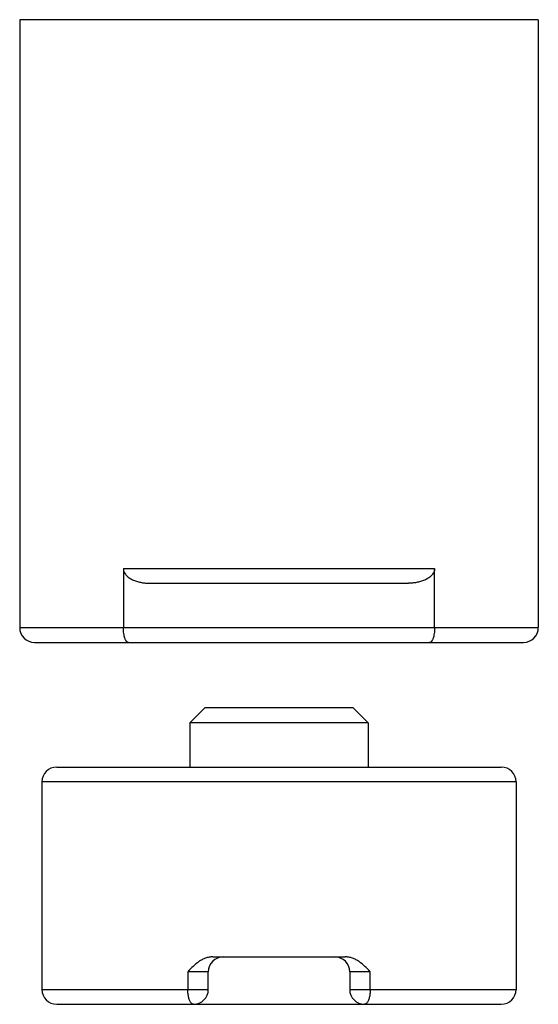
# Model space of a CAD drawing. Header units: millimetres. Extents: x 5.5 to 23, y 3.2 to 36.4.
import ezdxf

# ---------------------------------------------------------------- set-up
doc = ezdxf.new("R2010")
doc.units = ezdxf.units.MM
doc.header["$LTSCALE"] = 2.562477
doc.layers.get('0').update_dxf_attribs({"linetype": 'CONTINUOUS'})

msp = doc.modelspace()

# ---------------------------------------------------------------- linework, layer by layer
at = {"color": 7}
for p, q in [((5.533, 36.352), (5.533, 15.852)), ((23.033, 36.352), (5.533, 36.352)), ((23.033, 36.352), (23.033, 15.852)), ((9.033, 17.852), (9.033, 15.852)), ((9.033, 17.852), (19.533, 17.852)), ((19.533, 15.852), (19.533, 17.852)), ((9.917, 17.352), (18.649, 17.352)), ((5.533, 15.852), (23.033, 15.852)), ((6.033, 15.352), (22.533, 15.352)), ((11.783, 13.152), (11.273, 12.642)), ((16.783, 13.152), (11.783, 13.152)), ((16.783, 13.152), (17.293, 12.642)), ((17.293, 12.642), (11.273, 12.642)), ((11.273, 12.642), (11.273, 11.152)), ((17.293, 12.642), (17.293, 11.152)), ((6.783, 11.152), (21.783, 11.152)), ((22.283, 10.652), (6.283, 10.652)), ((6.283, 10.652), (6.283, 3.652)), ((22.283, 10.652), (22.283, 3.652)), ((12.049, 4.752), (16.516, 4.752)), ((11.898, 4.252), (11.205, 4.252)), ((11.205, 4.252), (11.205, 3.652)), ((11.898, 3.652), (11.898, 4.252)), ((17.36, 4.252), (16.668, 4.252)), ((16.668, 4.252), (16.668, 3.652)), ((17.36, 3.652), (17.36, 4.252)), ((6.283, 3.652), (11.898, 3.652)), ((16.668, 3.652), (22.283, 3.652)), ((6.783, 3.152), (21.783, 3.152))]:
    msp.add_line(p, q, dxfattribs=at)
for centre, start, end in [((6.033, 15.852), 180, 270), ((22.533, 15.852), 270, 360), ((6.783, 10.652), 90, 180), ((21.783, 10.652), 0, 90), ((12.398, 4.252), 90, 180), ((16.168, 4.252), 0, 90), ((6.783, 3.652), 180, 270), ((11.398, 3.652), 270, 360), ((17.168, 3.652), 180, 270), ((21.783, 3.652), 270, 360)]:
    msp.add_arc(centre, 0.5, start, end, dxfattribs=at)
for points, knots in [([(9.033, 17.852), (9.033, 17.828), (9.038, 17.782), (9.061, 17.716), (9.097, 17.656), (9.157, 17.585), (9.248, 17.513), (9.372, 17.448), (9.504, 17.403), (9.64, 17.372), (9.778, 17.355), (9.87, 17.352), (9.917, 17.352)], [0, 0, 0, 0, 0.062462, 0.124937, 0.187441, 0.249962, 0.374828, 0.499807, 0.62483, 0.749874, 0.874937, 1, 1, 1, 1]), ([(19.533, 17.852), (19.533, 17.828), (19.527, 17.782), (19.504, 17.716), (19.468, 17.656), (19.409, 17.585), (19.317, 17.513), (19.193, 17.448), (19.062, 17.403), (18.926, 17.372), (18.788, 17.355), (18.695, 17.352), (18.649, 17.352)], [0, 0, 0, 0, 0.062462, 0.124937, 0.187441, 0.249962, 0.374828, 0.499807, 0.62483, 0.749874, 0.874937, 1, 1, 1, 1]), ([(9.202, 15.352), (9.197, 15.352), (9.185, 15.353), (9.169, 15.36), (9.153, 15.372), (9.137, 15.388), (9.122, 15.409), (9.108, 15.433), (9.095, 15.462), (9.078, 15.507), (9.06, 15.572), (9.044, 15.658), (9.035, 15.753), (9.033, 15.818), (9.033, 15.852)], [0, 0, 0, 0, 0.029589, 0.061087, 0.096055, 0.135608, 0.180437, 0.230938, 0.287234, 0.349237, 0.489375, 0.648116, 0.820537, 1, 1, 1, 1]), ([(19.533, 15.852), (19.533, 15.818), (19.53, 15.753), (19.521, 15.658), (19.505, 15.572), (19.487, 15.507), (19.47, 15.462), (19.457, 15.433), (19.443, 15.409), (19.428, 15.388), (19.413, 15.372), (19.397, 15.36), (19.38, 15.353), (19.369, 15.352), (19.363, 15.352)], [0, 0, 0, 0, 0.17948, 0.351912, 0.510639, 0.650763, 0.71276, 0.769053, 0.81955, 0.86438, 0.903936, 0.938908, 0.97041, 1, 1, 1, 1]), ([(12.049, 4.752), (12.007, 4.752), (11.923, 4.744), (11.801, 4.71), (11.686, 4.659), (11.542, 4.571), (11.38, 4.434), (11.264, 4.313), (11.205, 4.252)], [0, 0, 0, 0, 0.12484, 0.249432, 0.374062, 0.498903, 0.749172, 1, 1, 1, 1]), ([(17.36, 4.252), (17.302, 4.313), (17.185, 4.434), (17.024, 4.571), (16.88, 4.658), (16.764, 4.71), (16.643, 4.743), (16.558, 4.752), (16.516, 4.752)], [0, 0, 0, 0, 0.250662, 0.500858, 0.625685, 0.750354, 0.875093, 1, 1, 1, 1]), ([(11.323, 3.191), (11.313, 3.202), (11.296, 3.226), (11.273, 3.269), (11.253, 3.319), (11.236, 3.377), (11.223, 3.44), (11.213, 3.508), (11.207, 3.579), (11.205, 3.627), (11.205, 3.652)], [0, 0, 0, 0, 0.086223, 0.186013, 0.29891, 0.423673, 0.558455, 0.701131, 0.849319, 1, 1, 1, 1]), ([(17.36, 3.652), (17.36, 3.628), (17.359, 3.58), (17.353, 3.509), (17.343, 3.442), (17.33, 3.379), (17.313, 3.322), (17.293, 3.271), (17.271, 3.228), (17.254, 3.204), (17.244, 3.193)], [0, 0, 0, 0, 0.150236, 0.298032, 0.440419, 0.57506, 0.699858, 0.81299, 0.913205, 1, 1, 1, 1]), ([(11.398, 3.152), (11.391, 3.152), (11.378, 3.153), (11.359, 3.161), (11.34, 3.174), (11.328, 3.185), (11.323, 3.191)], [0, 0, 0, 0, 0.222064, 0.456774, 0.713797, 1, 1, 1, 1]), ([(17.244, 3.193), (17.239, 3.187), (17.227, 3.175), (17.208, 3.162), (17.188, 3.153), (17.174, 3.152), (17.168, 3.152)], [0, 0, 0, 0, 0.287463, 0.544787, 0.778957, 1, 1, 1, 1])]:
    msp.add_open_spline(points, degree=3, knots=knots, dxfattribs=at)

doc.saveas('drawing.dxf')
